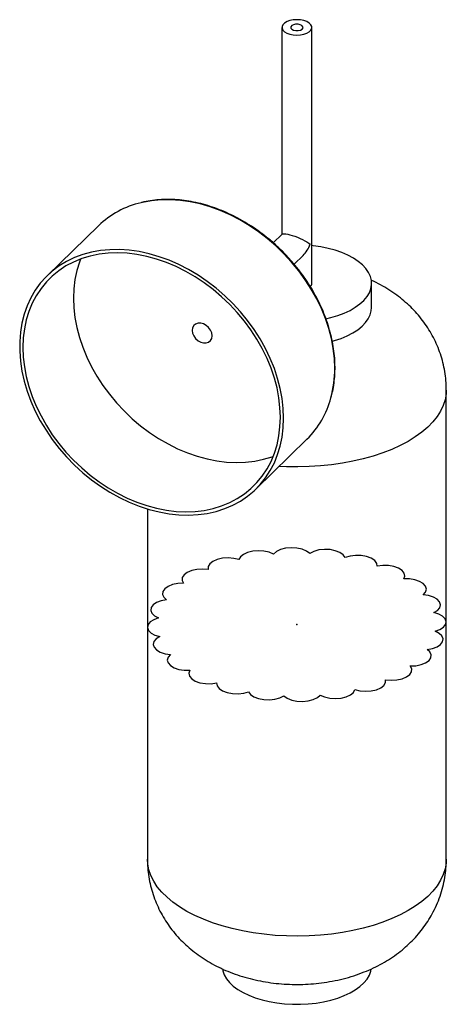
# Paper-space layout '_Trimétrica' of a CAD drawing. Header units: inches. Extents: x -4.4 to 2.4, y -0.9 to 14.6.
import ezdxf

# ---------------------------------------------------------------- set-up
doc = ezdxf.new("R2010")
doc.units = ezdxf.units.IN
doc.header["$MEASUREMENT"] = 0
doc.header["$PDSIZE"] = -1

psp = doc.layouts.new('_Trimétrica')

# ---------------------------------------------------------------- linework, layer by layer
at = {"color": 7, "linetype": 'Continuous', "lineweight": 25}
for p, q in [((-0.236, 14.511), (-0.236, 11.236)), ((0.236, 10.461), (0.236, 14.511)), ((-3.137, 11.373), (-3.944, 10.584)), ((-0.233, 11.239), (-0.373, 11.102)), ((-0.043, 10.764), (0.097, 10.901)), ((1.181, 10.081), (1.181, 10.461)), ((2.362, 1.35), (2.362, 8.774)), ((-0.648, 7.207), (0.16, 7.995)), ((-2.362, 6.892), (-2.362, 1.35))]:
    psp.add_line(p, q, dxfattribs=at)
at = {"color": 7, "linetype": 'Continuous', "lineweight": 25, "flags": 128}
for points in [[(-0.11, 14.403), (-0.057, 14.393), (-0.001, 14.389), (0.056, 14.393), (0.109, 14.403), (0.156, 14.42), (0.194, 14.442), (0.221, 14.468), (0.234, 14.496), (0.235, 14.525), (0.221, 14.554), (0.195, 14.58), (0.157, 14.602), (0.11, 14.619), (0.057, 14.629), (0.001, 14.633), (-0.056, 14.629), (-0.109, 14.619), (-0.156, 14.602), (-0.194, 14.58), (-0.221, 14.554), (-0.234, 14.526), (-0.235, 14.497), (-0.221, 14.468), (-0.195, 14.442), (-0.157, 14.42), (-0.11, 14.403)], [(0.599, 9.117), (0.593, 9.271), (0.575, 9.428), (0.545, 9.587), (0.504, 9.746), (0.451, 9.904), (0.387, 10.062), (0.313, 10.217), (0.228, 10.369), (0.133, 10.517), (0.029, 10.661), (-0.084, 10.799), (-0.205, 10.93), (-0.333, 11.054), (-0.468, 11.171), (-0.608, 11.279), (-0.754, 11.378), (-0.904, 11.467), (-1.057, 11.546), (-1.213, 11.614), (-1.37, 11.671), (-1.528, 11.717), (-1.685, 11.751), (-1.842, 11.774), (-1.997, 11.784), (-2.148, 11.782), (-2.296, 11.769), (-2.439, 11.743), (-2.464, 11.737)], [(-0.233, 11.239), (-0.231, 11.241), (-0.219, 11.246), (-0.2, 11.247), (-0.175, 11.245), (-0.145, 11.24), (-0.11, 11.231), (-0.072, 11.22), (-0.032, 11.206), (0.009, 11.19), (0.05, 11.173), (0.089, 11.154), (0.126, 11.135), (0.159, 11.116), (0.187, 11.097), (0.209, 11.08)], [(-0.209, 8.328), (-0.215, 8.483), (-0.233, 8.64), (-0.262, 8.798), (-0.304, 8.957), (-0.356, 9.116), (-0.42, 9.273), (-0.495, 9.429), (-0.58, 9.581), (-0.675, 9.729), (-0.779, 9.872), (-0.892, 10.01), (-1.012, 10.142), (-1.14, 10.266), (-1.275, 10.383), (-1.416, 10.491), (-1.562, 10.589), (-1.711, 10.679), (-1.865, 10.757), (-2.02, 10.826), (-2.178, 10.883), (-2.335, 10.929), (-2.493, 10.963), (-2.65, 10.985), (-2.804, 10.996), (-2.956, 10.994), (-3.104, 10.98), (-3.247, 10.955), (-3.385, 10.917), (-3.516, 10.868), (-3.641, 10.808), (-3.758, 10.737), (-3.866, 10.655), (-3.966, 10.563), (-4.056, 10.462), (-4.136, 10.351), (-4.205, 10.232), (-4.263, 10.106), (-4.31, 9.973), (-4.346, 9.833), (-4.37, 9.688), (-4.382, 9.539), (-4.382, 9.386), (-4.37, 9.23), (-4.346, 9.072), (-4.31, 8.913), (-4.263, 8.754), (-4.205, 8.596), (-4.136, 8.44), (-4.056, 8.286), (-3.966, 8.136), (-3.866, 7.99), (-3.758, 7.849), (-3.641, 7.714), (-3.516, 7.586), (-3.385, 7.466), (-3.247, 7.353), (-3.104, 7.25), (-2.956, 7.156), (-2.804, 7.072), (-2.65, 6.998), (-2.493, 6.935), (-2.335, 6.884), (-2.178, 6.844), (-2.02, 6.815), (-1.865, 6.799), (-1.711, 6.795), (-1.562, 6.802), (-1.416, 6.822), (-1.275, 6.854), (-1.14, 6.897), (-1.012, 6.952), (-0.892, 7.017), (-0.779, 7.094), (-0.675, 7.181), (-0.58, 7.278), (-0.495, 7.384), (-0.42, 7.498), (-0.356, 7.621), (-0.304, 7.751), (-0.262, 7.887), (-0.233, 8.03), (-0.215, 8.177), (-0.209, 8.328)], [(-0.261, 8.342), (-0.267, 8.495), (-0.285, 8.65), (-0.314, 8.806), (-0.356, 8.963), (-0.408, 9.12), (-0.472, 9.275), (-0.547, 9.428), (-0.631, 9.578), (-0.726, 9.724), (-0.83, 9.865), (-0.942, 10), (-1.062, 10.129), (-1.19, 10.25), (-1.324, 10.364), (-1.464, 10.469), (-1.608, 10.565), (-1.757, 10.651), (-1.909, 10.726), (-2.063, 10.791), (-2.218, 10.845), (-2.374, 10.888), (-2.529, 10.918), (-2.683, 10.937), (-2.835, 10.944), (-2.984, 10.939), (-3.128, 10.921), (-3.268, 10.892), (-3.402, 10.852), (-3.53, 10.799), (-3.65, 10.736), (-3.762, 10.662), (-3.866, 10.577), (-3.96, 10.483), (-4.045, 10.379), (-4.12, 10.266), (-4.183, 10.146), (-4.236, 10.018), (-4.277, 9.883), (-4.307, 9.743), (-4.325, 9.598), (-4.331, 9.449), (-4.325, 9.296), (-4.307, 9.141), (-4.277, 8.985), (-4.236, 8.828), (-4.183, 8.671), (-4.12, 8.516), (-4.045, 8.363), (-3.96, 8.213), (-3.866, 8.067), (-3.762, 7.926), (-3.65, 7.791), (-3.53, 7.662), (-3.402, 7.541), (-3.268, 7.427), (-3.128, 7.322), (-2.984, 7.226), (-2.835, 7.14), (-2.683, 7.065), (-2.529, 7), (-2.374, 6.946), (-2.218, 6.903), (-2.063, 6.873), (-1.909, 6.854), (-1.757, 6.847), (-1.608, 6.852), (-1.464, 6.87), (-1.324, 6.899), (-1.19, 6.939), (-1.062, 6.992), (-0.942, 7.055), (-0.83, 7.129), (-0.726, 7.214), (-0.631, 7.308), (-0.547, 7.412), (-0.472, 7.525), (-0.408, 7.645), (-0.356, 7.773), (-0.314, 7.908), (-0.285, 8.048), (-0.267, 8.193), (-0.261, 8.342)], [(0.46, 9.901), (0.538, 9.92), (0.647, 9.952), (0.748, 9.991), (0.841, 10.034), (0.924, 10.083), (0.997, 10.136), (1.059, 10.192), (1.109, 10.252), (1.146, 10.313), (1.17, 10.377), (1.18, 10.441), (1.178, 10.506), (1.162, 10.57), (1.133, 10.633), (1.091, 10.694), (1.037, 10.753), (0.971, 10.808), (0.894, 10.859), (0.807, 10.906), (0.71, 10.947), (0.606, 10.984), (0.495, 11.014), (0.378, 11.038), (0.257, 11.055), (0.236, 11.058)], [(-3.419, 10.845), (-3.438, 10.797), (-3.479, 10.663), (-3.509, 10.523), (-3.526, 10.377), (-3.532, 10.228), (-3.526, 10.075), (-3.509, 9.92), (-3.479, 9.764), (-3.438, 9.607), (-3.385, 9.451), (-3.321, 9.295), (-3.247, 9.142), (-3.162, 8.993), (-3.067, 8.847), (-2.964, 8.706), (-2.851, 8.57), (-2.731, 8.442), (-2.604, 8.32), (-2.47, 8.206), (-2.33, 8.101), (-2.185, 8.006), (-2.037, 7.92), (-1.885, 7.844), (-1.731, 7.779), (-1.575, 7.725), (-1.42, 7.683), (-1.264, 7.652), (-1.11, 7.633), (-0.958, 7.627), (-0.81, 7.632), (-0.665, 7.649), (-0.525, 7.678), (-0.391, 7.719), (-0.374, 7.725)], [(0.562, 9.546), (0.593, 9.555), (0.698, 9.591), (0.796, 9.632), (0.884, 9.678), (0.962, 9.728), (1.03, 9.783), (1.085, 9.841), (1.129, 9.902), (1.159, 9.965), (1.177, 10.029), (1.181, 10.081)], [(-1.341, 9.632), (-1.347, 9.677), (-1.366, 9.721), (-1.395, 9.762), (-1.432, 9.795), (-1.475, 9.819), (-1.52, 9.831), (-1.563, 9.831), (-1.6, 9.818), (-1.629, 9.793), (-1.648, 9.758), (-1.654, 9.717), (-1.648, 9.673), (-1.629, 9.629), (-1.6, 9.588), (-1.563, 9.554), (-1.52, 9.531), (-1.475, 9.518), (-1.432, 9.519), (-1.395, 9.532), (-1.366, 9.557), (-1.347, 9.591), (-1.341, 9.632)], [(2.362, 8.774), (2.359, 8.713), (2.343, 8.621), (2.314, 8.53), (2.272, 8.441), (2.216, 8.353), (2.148, 8.268), (2.068, 8.186), (1.976, 8.107), (1.872, 8.032), (1.758, 7.961), (1.633, 7.895), (1.5, 7.834), (1.357, 7.778), (1.207, 7.728), (1.05, 7.684), (0.887, 7.647), (0.719, 7.615), (0.547, 7.591), (0.371, 7.573), (0.194, 7.562), (0.015, 7.558), (-0.163, 7.56), (-0.279, 7.566)], [(2.362, 1.35), (2.359, 1.289), (2.343, 1.197), (2.314, 1.106), (2.272, 1.017), (2.216, 0.929), (2.148, 0.844), (2.068, 0.762), (1.976, 0.683), (1.872, 0.608), (1.758, 0.537), (1.633, 0.471), (1.5, 0.41), (1.357, 0.354), (1.207, 0.304), (1.05, 0.26), (0.887, 0.222), (0.719, 0.191), (0.547, 0.166), (0.371, 0.148), (0.194, 0.137), (0.015, 0.133), (-0.163, 0.136), (-0.341, 0.146), (-0.517, 0.163), (-0.69, 0.186), (-0.859, 0.216), (-1.023, 0.253), (-1.181, 0.296), (-1.332, 0.345), (-1.476, 0.4), (-1.611, 0.46), (-1.737, 0.525), (-1.853, 0.595), (-1.959, 0.67), (-2.053, 0.748), (-2.135, 0.83), (-2.206, 0.914), (-2.263, 1.002), (-2.308, 1.091), (-2.339, 1.181), (-2.357, 1.273), (-2.362, 1.35)], [(-1.177, -0.385), (-1.172, -0.414), (-1.149, -0.478), (-1.114, -0.54), (-1.065, -0.6), (-1.005, -0.657), (-0.934, -0.71), (-0.851, -0.759), (-0.76, -0.803), (-0.659, -0.842), (-0.551, -0.875)], [(-0.551, -0.875), (-0.437, -0.903), (-0.318, -0.923), (-0.195, -0.937), (-0.07, -0.945), (0.055, -0.945), (0.18, -0.939), (0.304, -0.925), (0.423, -0.905), (0.538, -0.879), (0.647, -0.846), (0.748, -0.808), (0.841, -0.765), (0.924, -0.716), (0.997, -0.663), (1.059, -0.607), (1.109, -0.547), (1.146, -0.486), (1.17, -0.422), (1.177, -0.388)]]:
    psp.add_lwpolyline(points, dxfattribs=at)
at = {"color": 7, "linetype": 'Continuous', "flags": 128}
for points in [[(0.097, 14.502), (0.096, 14.521), (0.081, 14.54), (0.054, 14.553), (0.018, 14.561), (-0.02, 14.561), (-0.055, 14.553), (-0.082, 14.539), (-0.097, 14.521), (-0.096, 14.501), (-0.081, 14.483), (-0.054, 14.469), (-0.018, 14.461), (0.02, 14.461), (0.055, 14.469), (0.082, 14.483), (0.097, 14.502)], [(-0.369, 6.177), (-0.438, 6.207), (-0.52, 6.226), (-0.609, 6.232), (-0.698, 6.224), (-0.779, 6.205), (-0.846, 6.174), (-0.893, 6.134), (-0.917, 6.09)], [(0.204, 6.188), (0.152, 6.226), (0.082, 6.255), (-0.001, 6.273), (-0.09, 6.278), (-0.178, 6.269), (-0.258, 6.249), (-0.324, 6.217), (-0.369, 6.177)], [(0.763, 6.123), (0.732, 6.166), (0.679, 6.204), (0.608, 6.232), (0.524, 6.248), (0.435, 6.252), (0.347, 6.243), (0.268, 6.221), (0.204, 6.188)], [(-0.917, 6.09), (-0.998, 6.11), (-1.087, 6.117), (-1.176, 6.111), (-1.258, 6.092), (-1.326, 6.062), (-1.376, 6.023), (-1.402, 5.979), (-1.402, 5.933)], [(1.27, 5.985), (1.262, 6.031), (1.23, 6.074), (1.175, 6.111), (1.102, 6.138), (1.018, 6.154), (0.928, 6.156), (0.841, 6.146), (0.763, 6.123)], [(-1.402, 5.933), (-1.491, 5.941), (-1.58, 5.936), (-1.663, 5.918), (-1.733, 5.889), (-1.784, 5.851), (-1.812, 5.807), (-1.815, 5.761), (-1.792, 5.716)], [(1.69, 5.784), (1.706, 5.83), (1.697, 5.876), (1.662, 5.918), (1.606, 5.954), (1.532, 5.981), (1.446, 5.995), (1.357, 5.997), (1.27, 5.985)], [(1.996, 5.534), (2.034, 5.576), (2.048, 5.622), (2.036, 5.668), (1.999, 5.71), (1.941, 5.745), (1.866, 5.771), (1.78, 5.784), (1.69, 5.784)], [(-1.792, 5.716), (-1.882, 5.712), (-1.965, 5.695), (-2.036, 5.667), (-2.089, 5.63), (-2.119, 5.586), (-2.124, 5.54), (-2.104, 5.495), (-2.06, 5.455)], [(-2.06, 5.455), (-2.144, 5.439), (-2.217, 5.412), (-2.271, 5.375), (-2.303, 5.332), (-2.311, 5.286), (-2.292, 5.241), (-2.25, 5.2), (-2.187, 5.167)], [(2.165, 5.252), (2.223, 5.288), (2.259, 5.33), (2.271, 5.376), (2.257, 5.421), (2.218, 5.463), (2.159, 5.498), (2.082, 5.522), (1.996, 5.534)], [(-2.187, 5.167), (-2.261, 5.14), (-2.317, 5.104), (-2.351, 5.062), (-2.36, 5.016), (-2.344, 4.97), (-2.304, 4.929), (-2.243, 4.895), (-2.165, 4.872)], [(2.187, 4.957), (2.261, 4.984), (2.317, 5.02), (2.351, 5.062), (2.36, 5.108), (2.344, 5.154), (2.304, 5.195), (2.243, 5.229), (2.165, 5.252)], [(-2.165, 4.872), (-2.223, 4.836), (-2.259, 4.794), (-2.271, 4.748), (-2.257, 4.703), (-2.218, 4.661), (-2.159, 4.626), (-2.082, 4.602), (-1.996, 4.59)], [(2.06, 4.669), (2.144, 4.685), (2.217, 4.712), (2.271, 4.749), (2.303, 4.792), (2.311, 4.838), (2.292, 4.883), (2.25, 4.924), (2.187, 4.957)], [(-1.996, 4.59), (-2.034, 4.548), (-2.048, 4.502), (-2.036, 4.456), (-1.999, 4.414), (-1.941, 4.379), (-1.866, 4.353), (-1.78, 4.34), (-1.69, 4.34)], [(1.792, 4.408), (1.882, 4.412), (1.965, 4.429), (2.036, 4.457), (2.089, 4.494), (2.119, 4.538), (2.124, 4.584), (2.104, 4.629), (2.06, 4.669)], [(1.402, 4.191), (1.491, 4.183), (1.58, 4.188), (1.663, 4.206), (1.733, 4.235), (1.784, 4.273), (1.812, 4.317), (1.815, 4.363), (1.792, 4.408)], [(-1.69, 4.34), (-1.706, 4.294), (-1.697, 4.248), (-1.662, 4.206), (-1.606, 4.17), (-1.532, 4.143), (-1.446, 4.129), (-1.357, 4.127), (-1.27, 4.139)], [(-1.27, 4.139), (-1.262, 4.093), (-1.23, 4.05), (-1.175, 4.013), (-1.102, 3.986), (-1.018, 3.97), (-0.928, 3.968), (-0.841, 3.978), (-0.763, 4.001)], [(0.917, 4.034), (0.998, 4.014), (1.087, 4.007), (1.176, 4.013), (1.258, 4.032), (1.326, 4.062), (1.376, 4.101), (1.402, 4.145), (1.402, 4.191)], [(-0.763, 4.001), (-0.732, 3.958), (-0.679, 3.92), (-0.608, 3.892), (-0.524, 3.876), (-0.435, 3.872), (-0.347, 3.881), (-0.268, 3.903), (-0.204, 3.936)], [(-0.204, 3.936), (-0.152, 3.898), (-0.082, 3.869), (0.001, 3.851), (0.09, 3.846), (0.178, 3.855), (0.258, 3.875), (0.324, 3.907), (0.369, 3.947)], [(0.369, 3.947), (0.438, 3.917), (0.52, 3.898), (0.609, 3.892), (0.698, 3.9), (0.779, 3.919), (0.846, 3.95), (0.893, 3.99), (0.917, 4.034)]]:
    psp.add_lwpolyline(points, dxfattribs=at)
at = {"color": 7, "linetype": 'Continuous', "lineweight": 25}
for centre, radius, start, end in [((-2.141, 10.338), 1.436, 102.9967, 133.9027), ((-0.234, 11.233), 0.469, 315.0045, 340.9256), ((0.158, 10.465), 0.0786, 315.1125, 357.6096), ((-1.161, 9.107), 1.76, 344.9249, 0.311), ((-0.849, 9.015), 1.434, 314.6914, 345.2502)]:
    psp.add_arc(centre, radius, start, end, dxfattribs=at)
for points, knots in [([(0.603, 9.126), (0.603, 9.152), (0.602, 9.226), (0.593, 9.35), (0.571, 9.498), (0.539, 9.648), (0.497, 9.798), (0.445, 9.947), (0.383, 10.095), (0.311, 10.241), (0.231, 10.384), (0.141, 10.524), (0.044, 10.659), (-0.061, 10.789), (-0.174, 10.914), (-0.293, 11.033), (-0.418, 11.144), (-0.549, 11.249), (-0.684, 11.345), (-0.824, 11.433), (-0.967, 11.512), (-1.112, 11.582), (-1.26, 11.642), (-1.408, 11.693), (-1.558, 11.733), (-1.706, 11.763), (-1.854, 11.782), (-2, 11.79), (-2.143, 11.788), (-2.283, 11.775), (-2.387, 11.759), (-2.444, 11.744), (-2.456, 11.74)], [0, 0, 0, 0, 0.018358, 0.053021, 0.087697, 0.122384, 0.157079, 0.191779, 0.226482, 0.261187, 0.295893, 0.330599, 0.365305, 0.400011, 0.434718, 0.469425, 0.504133, 0.538842, 0.573552, 0.608265, 0.642979, 0.677695, 0.712413, 0.747131, 0.781848, 0.816563, 0.851272, 0.885973, 0.920661, 0.955333, 0.989984, 1, 1, 1, 1]), ([(2.361, 8.774), (2.361, 8.787), (2.363, 8.849), (2.354, 8.959), (2.334, 9.102), (2.302, 9.242), (2.259, 9.379), (2.206, 9.511), (2.143, 9.638), (2.07, 9.759), (1.989, 9.875), (1.899, 9.985), (1.8, 10.089), (1.693, 10.186), (1.578, 10.277), (1.456, 10.361), (1.324, 10.438), (1.23, 10.487), (1.179, 10.509), (1.175, 10.51)], [0, 0, 0, 0, 0.0177877, 0.0827858, 0.147293, 0.2113911, 0.2751706, 0.3387283, 0.4021715, 0.4656214, 0.5292172, 0.5931211, 0.6575212, 0.7226334, 0.7886966, 0.8559584, 0.924643, 0.9948954, 1, 1, 1, 1]), ([(0.541, 8.657), (0.55, 8.687), (0.57, 8.76), (0.589, 8.883), (0.602, 9.01), (0.603, 9.092), (0.603, 9.126)], [0, 0, 0, 0, 0.200875, 0.495076, 0.789502, 1, 1, 1, 1]), ([(-2.362, 1.349), (-2.361, 1.305), (-2.359, 1.211), (-2.342, 1.071), (-2.314, 0.93), (-2.275, 0.792), (-2.225, 0.659), (-2.166, 0.53), (-2.096, 0.406), (-2.018, 0.288), (-1.931, 0.176), (-1.835, 0.07), (-1.731, -0.029), (-1.619, -0.122), (-1.499, -0.209), (-1.371, -0.288), (-1.234, -0.361), (-1.09, -0.425), (-0.939, -0.482), (-0.781, -0.53), (-0.619, -0.569), (-0.453, -0.599), (-0.286, -0.619), (-0.117, -0.63), (0.052, -0.632), (0.222, -0.624), (0.392, -0.607), (0.562, -0.58), (0.731, -0.543), (0.9, -0.495), (1.061, -0.437), (1.211, -0.372), (1.35, -0.3), (1.482, -0.22), (1.605, -0.134), (1.719, -0.04), (1.825, 0.06), (1.922, 0.166), (2.01, 0.277), (2.089, 0.395), (2.161, 0.521), (2.225, 0.657), (2.278, 0.801), (2.318, 0.947), (2.346, 1.095), (2.361, 1.229), (2.361, 1.314), (2.361, 1.35)], [0, 0, 0, 0, 0.019562, 0.04061, 0.061516, 0.082307, 0.103015, 0.123673, 0.144319, 0.164996, 0.185754, 0.206651, 0.227755, 0.249141, 0.270889, 0.293076, 0.315762, 0.338964, 0.362637, 0.386663, 0.410861, 0.435064, 0.459208, 0.483296, 0.507387, 0.531575, 0.55594, 0.58059, 0.605623, 0.631098, 0.656997, 0.680378, 0.703398, 0.725976, 0.748103, 0.769815, 0.791168, 0.812222, 0.833032, 0.853647, 0.874107, 0.896718, 0.919069, 0.941121, 0.962906, 0.984452, 1, 1, 1, 1])]:
    psp.add_open_spline(points, degree=3, knots=knots, dxfattribs=at)
at = {"color": 7, "linetype": 'Continuous'}
psp.add_point((0, 5.062), dxfattribs=at)

doc.saveas('drawing.dxf')
